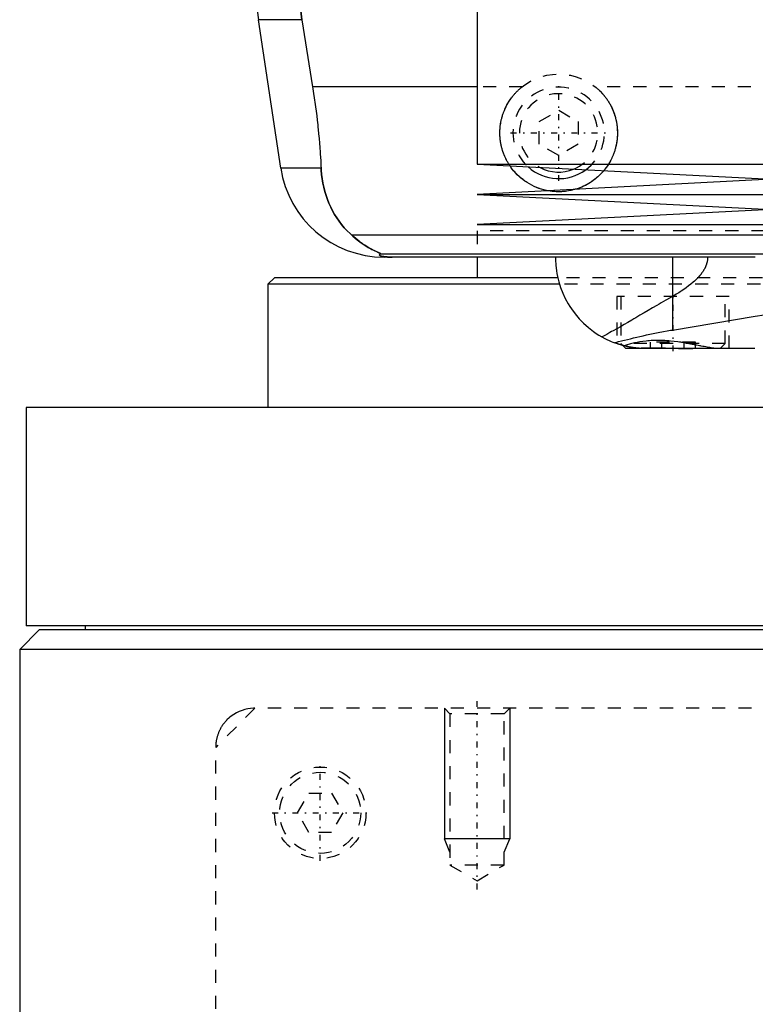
# Model space of a CAD drawing. Extents: x -90 to 90, y -319 to 984.
# Tile 2 of 11: x -80 to -24, y -57 to 18. Entities that reach past the tile are written whole.
import ezdxf

# ---------------------------------------------------------------- set-up
doc = ezdxf.new("R2010")
doc.units = 0
doc.linetypes.add('CENTER', pattern=[1.5, 0.45, -0.5, 0.05, -0.5])
doc.linetypes.add('DASHED', pattern=[2, 1, -1])
for name, color, linetype in [('AM_0', 7, 'CONTINUOUS'), ('AM_10', 7, 'CONTINUOUS'), ('AM_3', 7, 'DASHED'), ('AM_7', 7, 'CENTER')]:
    doc.layers.add(name, color=color, linetype=linetype)

msp = doc.modelspace()

# ---------------------------------------------------------------- linework, layer by layer
at = {"layer": 'AM_0', "color": 7, "linetype": 'CONTINUOUS'}
for p, q in [((-45, 20.5), (-45, 7.1)), ((-60.021, 6.813), (-61.724, 18.159)), ((-58.394, 18.159), (-61.724, 18.159)), ((-58.394, 18.159), (-57.58, 13.032)), ((-45, 13.032), (-57.58, 13.032)), ((-56.932, 6.813), (-60.021, 6.813)), ((-45, 7.1), (-22.5, 5.95)), ((-45, 7.1), (45, 7.1)), ((-22.5, 5.95), (-45, 4.8)), ((-45, 4.8), (-22.5, 3.65)), ((-45, 4.8), (45, 4.8)), ((-22.5, 3.65), (-45, 2.5)), ((-45, 2.5), (45, 2.5)), ((-54.6, 1.693), (-21.4, 1.693)), ((-52.378, 0.254), (-22.9, 0.254)), ((-23.7, 0), (-52.11, 0)), ((-45, 0), (-45, -1.58)), ((-30.043, 0), (-30.043, -5.574)), ((-60.5, -1.58), (-61, -2.08)), ((-61, -2.08), (-61, -11.5)), ((-38.684, -2.08), (-61, -2.08)), ((-38.837, -1.58), (-60.5, -1.58)), ((-30.043, -5.574), (-23.712, -4.524)), ((-33.848, -6.752), (-33.6, -7)), ((-23.732, -7), (-33.6, -7)), ((-79.5, -11.5), (-79.5, -28.2)), ((-20.023, -11.5), (-79.5, -11.5)), ((-78.5, -28.5), (-80, -30)), ((-10.011, -28.2), (-79.5, -28.2)), ((-10.011, -28.5), (-78.5, -28.5)), ((-75, -28.2), (-75, -28.5)), ((-80, -30), (-80, -291.5)), ((-10.011, -30), (-80, -30))]:
    msp.add_line(p, q, dxfattribs=at)
for points in [[(-57.2, 41.616, 0), (-57.366, 40.978, 0), (-57.676, 39.685, 0), (-57.958, 38.376, 0), (-58.088, 37.717, 0), (-58.21, 37.055, 0), (-58.431, 35.726, 0), (-58.62, 34.395, 0), (-58.777, 33.067, 0), (-58.902, 31.746, 0), (-58.995, 30.438, 0), (-59.03, 29.791, 0), (-59.057, 29.149, 0), (-59.089, 27.883, 0), (-59.094, 26.642, 0), (-59.071, 25.384, 0), (-59.018, 24.102, 0), (-58.935, 22.799, 0), (-58.882, 22.142, 0), (-58.821, 21.482, 0), (-58.674, 20.156, 0), (-58.495, 18.825, 0), (-58.394, 18.159, 0)], [(-57.58, 13.032, 0), (-57.553, 12.861, 0), (-57.501, 12.52, 0), (-57.451, 12.18, 0), (-57.427, 12.01, 0), (-57.403, 11.84, 0), (-57.357, 11.498, 0), (-57.313, 11.155, 0), (-57.27, 10.81, 0), (-57.23, 10.464, 0), (-57.191, 10.117, 0), (-57.173, 9.943, 0), (-57.155, 9.769, 0), (-57.12, 9.42, 0), (-57.088, 9.071, 0), (-57.058, 8.723, 0), (-57.03, 8.374, 0), (-57.004, 8.026, 0), (-56.992, 7.852, 0), (-56.981, 7.678, 0), (-56.96, 7.331, 0), (-56.941, 6.985, 0), (-56.932, 6.813, 0)], [(-56.932, 6.813, 0), (-56.922, 6.646, 0), (-56.893, 6.315, 0), (-56.85, 5.988, 0), (-56.824, 5.825, 0), (-56.795, 5.664, 0), (-56.727, 5.345, 0), (-56.647, 5.031, 0), (-56.554, 4.722, 0), (-56.448, 4.418, 0), (-56.329, 4.121, 0), (-56.266, 3.975, 0), (-56.199, 3.83, 0), (-56.056, 3.547, 0), (-55.9, 3.271, 0), (-55.733, 3.003, 0), (-55.554, 2.744, 0), (-55.363, 2.494, 0), (-55.263, 2.372, 0), (-55.16, 2.253, 0), (-54.945, 2.021, 0), (-54.718, 1.8, 0), (-54.6, 1.693, 0)], [(-39.579, 5.077, 0), (-39.678, 5.097, 0), (-39.874, 5.143, 0), (-40.069, 5.198, 0), (-40.165, 5.228, 0), (-40.261, 5.261, 0), (-40.45, 5.333, 0), (-40.635, 5.414, 0), (-40.816, 5.502, 0), (-40.993, 5.599, 0), (-41.163, 5.702, 0), (-41.247, 5.756, 0), (-41.328, 5.812, 0), (-41.487, 5.928, 0), (-41.638, 6.049, 0), (-41.782, 6.175, 0), (-41.919, 6.305, 0), (-42.051, 6.441, 0), (-42.115, 6.512, 0), (-42.177, 6.584, 0), (-42.299, 6.734, 0), (-42.416, 6.89, 0), (-42.472, 6.97, 0)], [(-35.306, 6.604, 0), (-35.352, 6.55, 0), (-35.447, 6.444, 0), (-35.544, 6.343, 0), (-35.593, 6.293, 0), (-35.643, 6.245, 0), (-35.746, 6.149, 0), (-35.854, 6.056, 0), (-35.965, 5.965, 0), (-36.081, 5.877, 0), (-36.2, 5.792, 0), (-36.261, 5.751, 0), (-36.322, 5.711, 0), (-36.448, 5.633, 0), (-36.577, 5.559, 0), (-36.709, 5.49, 0), (-36.843, 5.424, 0), (-36.98, 5.363, 0), (-37.049, 5.334, 0), (-37.119, 5.306, 0), (-37.26, 5.254, 0), (-37.403, 5.206, 0), (-37.475, 5.185, 0)], [(-54.6, 1.693, 0), (-54.508, 1.609, 0), (-54.325, 1.451, 0), (-54.145, 1.305, 0), (-54.057, 1.237, 0), (-53.97, 1.172, 0), (-53.799, 1.049, 0), (-53.635, 0.938, 0), (-53.477, 0.838, 0), (-53.327, 0.748, 0), (-53.184, 0.667, 0), (-53.116, 0.63, 0), (-53.051, 0.595, 0), (-52.927, 0.531, 0), (-52.812, 0.475, 0), (-52.704, 0.424, 0), (-52.644, 0.396, 0), (-52.628, 0.389, 0), (-52.612, 0.382, 0), (-52.604, 0.378, 0), (-52.596, 0.374, 0), (-52.581, 0.367, 0), (-52.566, 0.361, 0), (-52.551, 0.354, 0), (-52.537, 0.347, 0), (-52.523, 0.341, 0), (-52.516, 0.338, 0), (-52.509, 0.335, 0), (-52.496, 0.329, 0), (-52.484, 0.323, 0), (-52.478, 0.32, 0), (-52.472, 0.317, 0), (-52.46, 0.312, 0), (-52.449, 0.307, 0), (-52.444, 0.304, 0), (-52.439, 0.302, 0), (-52.429, 0.297, 0), (-52.421, 0.292, 0), (-52.412, 0.288, 0), (-52.405, 0.284, 0), (-52.398, 0.28, 0), (-52.395, 0.278, 0), (-52.392, 0.276, 0), (-52.387, 0.272, 0), (-52.383, 0.269, 0), (-52.38, 0.266, 0), (-52.377, 0.263, 0), (-52.376, 0.261, 0), (-52.375, 0.26, 0), (-52.375, 0.259, 0), (-52.376, 0.257, 0), (-52.377, 0.255, 0), (-52.378, 0.254, 0)], [(-52.378, 0.254, 0), (-52.391, 0.247, 0), (-52.412, 0.231, 0), (-52.43, 0.216, 0), (-52.437, 0.209, 0), (-52.443, 0.201, 0), (-52.451, 0.186, 0), (-52.454, 0.171, 0), (-52.452, 0.157, 0), (-52.445, 0.142, 0), (-52.432, 0.128, 0), (-52.423, 0.121, 0), (-52.413, 0.113, 0), (-52.386, 0.099, 0), (-52.348, 0.084, 0), (-52.298, 0.069, 0), (-52.234, 0.053, 0), (-52.189, 0.045, 0), (-52.175, 0.043, 0), (-52.16, 0.04, 0), (-52.153, 0.039, 0), (-52.145, 0.038, 0), (-52.129, 0.036, 0), (-52.113, 0.033, 0), (-52.105, 0.032, 0), (-52.096, 0.031, 0), (-52.077, 0.029, 0), (-52.057, 0.026, 0), (-52.046, 0.025, 0), (-52.035, 0.024, 0), (-52.012, 0.022, 0), (-51.988, 0.019, 0), (-51.962, 0.017, 0), (-51.934, 0.015, 0), (-51.905, 0.013, 0), (-51.89, 0.012, 0), (-51.874, 0.011, 0), (-51.842, 0.009, 0), (-51.822, 0.008, 0), (-51.816, 0.007, 0), (-51.81, 0.007, 0), (-51.807, 0.007, 0), (-51.803, 0.007, 0), (-51.797, 0.007, 0), (-51.79, 0.006, 0), (-51.784, 0.006, 0), (-51.777, 0.006, 0), (-51.77, 0.005, 0), (-51.766, 0.005, 0), (-51.763, 0.005, 0), (-51.756, 0.005, 0), (-51.748, 0.004, 0), (-51.741, 0.004, 0), (-51.734, 0.004, 0), (-51.726, 0.004, 0), (-51.723, 0.004, 0), (-51.719, 0.003, 0), (-51.712, 0.003, 0), (-51.704, 0.003, 0), (-51.697, 0.003, 0), (-51.689, 0.003, 0), (-51.682, 0.002, 0), (-51.678, 0.002, 0), (-51.674, 0.002, 0), (-51.666, 0.002, 0), (-51.657, 0.002, 0), (-51.653, 0.002, 0), (-51.649, 0.002, 0), (-51.64, 0.001, 0), (-51.631, 0.001, 0), (-51.627, 0.001, 0), (-51.623, 0.001, 0), (-51.614, 0.001, 0), (-51.605, 0.001, 0), (-51.596, 0.001, 0), (-51.587, 0.001, 0), (-51.579, 0, 0), (-51.574, 0, 0), (-51.57, 0, 0), (-51.562, 0, 0), (-51.553, 0, 0), (-51.544, 0, 0), (-51.535, 0, 0), (-51.525, 0, 0), (-51.521, 0, 0), (-51.516, 0, 0), (-51.506, 0, 0), (-51.497, 0, 0), (-51.492, 0, 0)], [(-39, 0, 0), (-38.997, -0.207, 0), (-38.972, -0.625, 0), (-38.921, -1.048, 0), (-38.885, -1.261, 0), (-38.843, -1.475, 0), (-38.737, -1.901, 0), (-38.602, -2.326, 0), (-38.438, -2.747, 0), (-38.245, -3.162, 0), (-38.023, -3.567, 0), (-37.901, -3.766, 0), (-37.771, -3.962, 0), (-37.49, -4.343, 0), (-37.18, -4.708, 0), (-36.842, -5.055, 0), (-36.476, -5.382, 0), (-36.083, -5.686, 0), (-35.877, -5.829, 0), (-35.664, -5.965, 0), (-35.22, -6.216, 0), (-34.742, -6.441, 0), (-34.484, -6.545, 0)], [(-34.484, -6.545, 0), (-34.377, -6.518, 0), (-34.16, -6.464, 0), (-33.939, -6.409, 0), (-33.827, -6.381, 0), (-33.715, -6.353, 0), (-33.486, -6.296, 0), (-33.254, -6.239, 0), (-33.017, -6.181, 0), (-32.777, -6.124, 0), (-32.534, -6.066, 0), (-32.41, -6.037, 0), (-32.286, -6.009, 0), (-32.035, -5.952, 0), (-31.781, -5.897, 0), (-31.523, -5.842, 0), (-31.261, -5.789, 0), (-30.996, -5.738, 0), (-30.862, -5.713, 0), (-30.728, -5.688, 0), (-30.456, -5.641, 0), (-30.182, -5.595, 0), (-30.043, -5.574, 0)], [(-32.725, -6.962, 0), (-32.775, -6.957, 0), (-32.874, -6.945, 0), (-32.973, -6.932, 0), (-33.022, -6.925, 0), (-33.072, -6.917, 0), (-33.171, -6.901, 0), (-33.269, -6.884, 0), (-33.368, -6.865, 0), (-33.466, -6.845, 0), (-33.564, -6.823, 0), (-33.613, -6.812, 0), (-33.662, -6.8, 0), (-33.76, -6.775, 0), (-33.857, -6.749, 0), (-33.954, -6.722, 0), (-34.051, -6.693, 0), (-34.148, -6.662, 0), (-34.196, -6.647, 0), (-34.244, -6.63, 0), (-34.34, -6.597, 0), (-34.436, -6.562, 0), (-34.484, -6.545, 0)], [(-33.85, -6.751, 0), (-33.875, -6.744, 0), (-33.922, -6.731, 0), (-33.966, -6.718, 0), (-33.987, -6.712, 0), (-34.008, -6.706, 0), (-34.047, -6.694, 0), (-34.083, -6.683, 0), (-34.117, -6.672, 0), (-34.148, -6.662, 0), (-34.176, -6.653, 0), (-34.189, -6.649, 0), (-34.201, -6.645, 0), (-34.223, -6.638, 0), (-34.242, -6.631, 0), (-34.259, -6.625, 0), (-34.273, -6.621, 0), (-34.284, -6.617, 0), (-34.288, -6.616, 0), (-34.292, -6.614, 0), (-34.297, -6.612, 0), (-34.3, -6.611, 0), (-34.3, -6.611, 0)], [(-32.725, -6.962, 0), (-32.627, -6.958, 0), (-32.425, -6.95, 0), (-32.215, -6.944, 0), (-32.107, -6.941, 0), (-31.997, -6.938, 0), (-31.773, -6.935, 0), (-31.542, -6.933, 0), (-31.306, -6.933, 0), (-31.066, -6.935, 0), (-30.823, -6.939, 0), (-30.701, -6.942, 0), (-30.578, -6.944, 0), (-30.33, -6.951, 0), (-30.081, -6.959, 0), (-29.831, -6.968, 0), (-29.582, -6.976, 0), (-29.335, -6.984, 0), (-29.213, -6.988, 0), (-29.091, -6.991, 0), (-28.849, -6.997, 0), (-28.611, -7, 0), (-28.494, -7, 0)], [(-32, -7, 0), (-32.022, -7, 0), (-32.065, -7, 0), (-32.107, -6.999, 0), (-32.129, -6.999, 0), (-32.15, -6.998, 0), (-32.192, -6.997, 0), (-32.234, -6.996, 0), (-32.275, -6.995, 0), (-32.316, -6.993, 0), (-32.357, -6.991, 0), (-32.377, -6.99, 0), (-32.398, -6.989, 0), (-32.438, -6.986, 0), (-32.477, -6.984, 0), (-32.516, -6.981, 0), (-32.555, -6.978, 0), (-32.594, -6.975, 0), (-32.613, -6.973, 0), (-32.632, -6.971, 0), (-32.67, -6.968, 0), (-32.707, -6.964, 0), (-32.725, -6.962, 0)]]:
    msp.add_polyline3d(points, dxfattribs=at)
for centre, radius, start, end in [((-2.388, 27.062), 60, 165.96216, 188.53297), ((-52.11, 8), 8, 188.53297, 270), ((-38.75, 9.5), 3.5, 227.96727, 306.18092), ((-38.75, 9.5), 3, 241.93778, 292.21041)]:
    msp.add_arc(centre, radius, start, end, dxfattribs=at)
at = {"layer": 'AM_10', "color": 7, "linetype": 'CONTINUOUS'}
for p, q in [((-47.5, -34.5), (-47.5, -44.5)), ((-42.5, -34.5), (-42.5, -44.5)), ((-42.5, -44.5), (-47.5, -44.5)), ((-47.067, -45.5), (-47.5, -44.5)), ((-42.933, -45.5), (-42.5, -44.5))]:
    msp.add_line(p, q, dxfattribs=at)
at = {"layer": 'AM_3', "color": 6, "linetype": 'DASHED'}
for p, q in [((-41.538, 13.032), (-45, 13.032)), ((35.962, 13.032), (-35.962, 13.032)), ((-40.25, 10.366), (-38.75, 11.232)), ((-38.75, 11.232), (-37.25, 10.366)), ((-40.25, 8.634), (-40.25, 10.366)), ((-37.25, 10.366), (-37.25, 8.634)), ((-38.75, 7.768), (-40.25, 8.634)), ((-37.25, 8.634), (-38.75, 7.768)), ((45, 2), (-45, 2)), ((-45, 2), (-45, 0)), ((45, 2), (-45, 2)), ((-23.7, 0), (-45, 0)), ((38.837, -1.58), (-38.837, -1.58)), ((38.684, -2.08), (-38.684, -2.08)), ((-34.3, -3), (-34.3, -6.611)), ((-25.7, -3), (-34.3, -3)), ((-34, -3), (-34, -6.6)), ((-26, -6.6), (-26, -3)), ((-25.7, -7), (-25.7, -3)), ((-34, -6.6), (-33.848, -6.752)), ((-26, -6.6), (-34, -6.6)), ((-33.722, -6.785), (-33.849, -6.751)), ((-31.732, -7), (-31.732, -6.5)), ((-28.268, -6.5), (-31.732, -6.5)), ((-30.866, -7), (-30.866, -6.5)), ((-29.134, -7), (-29.134, -6.5)), ((-28.268, -7), (-28.268, -6.5)), ((-26.4, -7), (-26, -6.6)), ((32.092, -7), (-23.732, -7)), ((-62, -34.5), (-65, -37.5)), ((62, -34.5), (-62, -34.5)), ((-47.5, -34.5), (-47.067, -34.933)), ((-42.933, -34.933), (-42.5, -34.5)), ((-47.067, -34.933), (-47.067, -46.5)), ((-42.933, -34.933), (-47.067, -34.933)), ((-42.933, -46.5), (-42.933, -34.933)), ((-65, -313.5), (-65, -37.5)), ((-58.732, -42.5), (-57.866, -41)), ((-57.866, -41), (-56.134, -41)), ((-56.134, -41), (-55.268, -42.5)), ((-57.866, -44), (-58.732, -42.5)), ((-55.268, -42.5), (-56.134, -44)), ((-56.134, -44), (-57.866, -44)), ((-47.067, -46.5), (-45, -47.693)), ((-42.933, -46.5), (-47.067, -46.5)), ((-45, -47.693), (-42.933, -46.5))]:
    msp.add_line(p, q, dxfattribs=at)
for points in [[(-58.394, 18.159, 0), (-58.495, 18.825, 0), (-58.674, 20.156, 0), (-58.821, 21.482, 0), (-58.882, 22.142, 0), (-58.935, 22.799, 0), (-59.018, 24.102, 0), (-59.071, 25.384, 0), (-59.094, 26.642, 0), (-59.089, 27.883, 0), (-59.057, 29.149, 0), (-59.03, 29.791, 0), (-58.995, 30.438, 0), (-58.902, 31.746, 0), (-58.777, 33.067, 0), (-58.62, 34.395, 0), (-58.431, 35.726, 0), (-58.21, 37.055, 0), (-58.088, 37.717, 0), (-57.958, 38.376, 0), (-57.676, 39.685, 0), (-57.366, 40.978, 0), (-57.2, 41.616, 0)], [(-42.472, 6.97, 0), (-42.489, 6.996, 0), (-42.523, 7.048, 0), (-42.556, 7.1, 0), (-42.573, 7.126, 0), (-42.589, 7.152, 0), (-42.621, 7.205, 0), (-42.652, 7.259, 0), (-42.683, 7.313, 0), (-42.713, 7.368, 0), (-42.742, 7.423, 0), (-42.756, 7.451, 0), (-42.771, 7.479, 0), (-42.798, 7.535, 0), (-42.825, 7.591, 0), (-42.851, 7.648, 0), (-42.877, 7.705, 0), (-42.901, 7.763, 0), (-42.913, 7.792, 0), (-42.925, 7.821, 0), (-42.948, 7.879, 0), (-42.97, 7.938, 0), (-42.981, 7.967, 0), (-42.991, 7.996, 0), (-43.012, 8.056, 0), (-43.032, 8.115, 0), (-43.041, 8.145, 0), (-43.05, 8.175, 0), (-43.068, 8.235, 0), (-43.086, 8.295, 0), (-43.102, 8.355, 0), (-43.117, 8.416, 0), (-43.132, 8.476, 0), (-43.139, 8.507, 0), (-43.146, 8.537, 0), (-43.159, 8.598, 0), (-43.171, 8.659, 0), (-43.182, 8.72, 0), (-43.192, 8.781, 0), (-43.202, 8.842, 0), (-43.206, 8.872, 0), (-43.21, 8.903, 0), (-43.218, 8.964, 0), (-43.225, 9.025, 0), (-43.231, 9.086, 0), (-43.236, 9.147, 0), (-43.24, 9.208, 0), (-43.242, 9.238, 0), (-43.244, 9.268, 0), (-43.247, 9.329, 0), (-43.249, 9.389, 0), (-43.25, 9.449, 0), (-43.25, 9.509, 0), (-43.249, 9.569, 0), (-43.249, 9.599, 0), (-43.248, 9.629, 0), (-43.246, 9.69, 0), (-43.243, 9.751, 0), (-43.239, 9.812, 0), (-43.235, 9.873, 0), (-43.229, 9.934, 0), (-43.226, 9.965, 0), (-43.223, 9.996, 0), (-43.215, 10.058, 0), (-43.207, 10.119, 0), (-43.203, 10.15, 0), (-43.198, 10.181, 0), (-43.188, 10.243, 0), (-43.177, 10.305, 0), (-43.172, 10.336, 0), (-43.166, 10.367, 0), (-43.153, 10.429, 0), (-43.14, 10.491, 0), (-43.125, 10.553, 0), (-43.11, 10.614, 0), (-43.094, 10.676, 0), (-43.085, 10.707, 0), (-43.077, 10.737, 0), (-43.059, 10.799, 0), (-43.04, 10.86, 0), (-43.02, 10.921, 0), (-42.999, 10.981, 0), (-42.978, 11.042, 0), (-42.967, 11.072, 0), (-42.955, 11.102, 0), (-42.932, 11.161, 0), (-42.908, 11.221, 0), (-42.883, 11.28, 0), (-42.857, 11.339, 0), (-42.83, 11.397, 0), (-42.817, 11.426, 0), (-42.803, 11.455, 0), (-42.775, 11.513, 0), (-42.745, 11.57, 0), (-42.716, 11.627, 0), (-42.685, 11.683, 0), (-42.653, 11.739, 0), (-42.637, 11.767, 0), (-42.621, 11.794, 0), (-42.588, 11.849, 0), (-42.554, 11.903, 0), (-42.52, 11.957, 0), (-42.485, 12.01, 0), (-42.449, 12.062, 0), (-42.431, 12.088, 0), (-42.413, 12.114, 0), (-42.376, 12.165, 0), (-42.338, 12.216, 0), (-42.319, 12.241, 0), (-42.3, 12.266, 0), (-42.261, 12.315, 0), (-42.221, 12.364, 0), (-42.201, 12.388, 0), (-42.181, 12.411, 0), (-42.141, 12.459, 0), (-42.1, 12.505, 0), (-42.058, 12.551, 0), (-42.016, 12.595, 0), (-41.974, 12.639, 0), (-41.953, 12.661, 0), (-41.931, 12.683, 0), (-41.888, 12.726, 0), (-41.844, 12.768, 0), (-41.799, 12.81, 0), (-41.753, 12.851, 0), (-41.707, 12.892, 0), (-41.683, 12.913, 0), (-41.659, 12.933, 0), (-41.612, 12.973, 0), (-41.563, 13.012, 0), (-41.538, 13.032, 0)], [(-35.962, 13.032, 0), (-35.935, 13.011, 0), (-35.883, 12.969, 0), (-35.832, 12.926, 0), (-35.807, 12.904, 0), (-35.782, 12.882, 0), (-35.733, 12.838, 0), (-35.684, 12.794, 0), (-35.636, 12.749, 0), (-35.589, 12.703, 0), (-35.543, 12.657, 0), (-35.521, 12.634, 0), (-35.498, 12.61, 0), (-35.453, 12.563, 0), (-35.409, 12.514, 0), (-35.365, 12.465, 0), (-35.321, 12.414, 0), (-35.278, 12.363, 0), (-35.257, 12.337, 0), (-35.236, 12.311, 0), (-35.195, 12.259, 0), (-35.154, 12.205, 0), (-35.134, 12.178, 0), (-35.114, 12.151, 0), (-35.074, 12.096, 0), (-35.035, 12.04, 0), (-35.016, 12.012, 0), (-34.997, 11.984, 0), (-34.96, 11.927, 0), (-34.924, 11.869, 0), (-34.888, 11.81, 0), (-34.854, 11.752, 0), (-34.82, 11.692, 0), (-34.803, 11.662, 0), (-34.787, 11.632, 0), (-34.755, 11.571, 0), (-34.724, 11.51, 0), (-34.694, 11.448, 0), (-34.664, 11.386, 0), (-34.636, 11.323, 0), (-34.622, 11.292, 0), (-34.609, 11.26, 0), (-34.582, 11.197, 0), (-34.557, 11.133, 0), (-34.532, 11.069, 0), (-34.509, 11.005, 0), (-34.487, 10.94, 0), (-34.476, 10.907, 0), (-34.465, 10.875, 0), (-34.445, 10.809, 0), (-34.425, 10.744, 0), (-34.407, 10.678, 0), (-34.39, 10.612, 0), (-34.373, 10.546, 0), (-34.366, 10.513, 0), (-34.358, 10.48, 0), (-34.344, 10.414, 0), (-34.331, 10.348, 0), (-34.318, 10.282, 0), (-34.307, 10.215, 0), (-34.297, 10.149, 0), (-34.292, 10.116, 0), (-34.288, 10.083, 0), (-34.28, 10.017, 0), (-34.273, 9.951, 0), (-34.269, 9.918, 0), (-34.267, 9.885, 0), (-34.261, 9.82, 0), (-34.257, 9.755, 0), (-34.255, 9.722, 0), (-34.254, 9.689, 0), (-34.252, 9.625, 0), (-34.25, 9.56, 0), (-34.25, 9.496, 0), (-34.251, 9.432, 0), (-34.252, 9.368, 0), (-34.253, 9.335, 0), (-34.254, 9.303, 0), (-34.258, 9.238, 0), (-34.262, 9.173, 0), (-34.267, 9.108, 0), (-34.273, 9.043, 0), (-34.28, 8.978, 0), (-34.284, 8.945, 0), (-34.289, 8.913, 0), (-34.298, 8.847, 0), (-34.308, 8.782, 0), (-34.319, 8.717, 0), (-34.331, 8.651, 0), (-34.344, 8.586, 0), (-34.351, 8.554, 0), (-34.358, 8.521, 0), (-34.373, 8.456, 0), (-34.389, 8.391, 0), (-34.406, 8.327, 0), (-34.424, 8.262, 0), (-34.442, 8.198, 0), (-34.452, 8.166, 0), (-34.462, 8.134, 0), (-34.483, 8.071, 0), (-34.505, 8.007, 0), (-34.527, 7.944, 0), (-34.551, 7.882, 0), (-34.576, 7.819, 0), (-34.588, 7.788, 0), (-34.601, 7.757, 0), (-34.628, 7.696, 0), (-34.655, 7.635, 0), (-34.669, 7.604, 0), (-34.683, 7.574, 0), (-34.712, 7.514, 0), (-34.742, 7.454, 0), (-34.757, 7.424, 0), (-34.773, 7.395, 0), (-34.804, 7.336, 0), (-34.837, 7.278, 0), (-34.87, 7.22, 0), (-34.904, 7.163, 0), (-34.939, 7.107, 0), (-34.957, 7.079, 0), (-34.975, 7.051, 0), (-35.011, 6.996, 0), (-35.048, 6.941, 0), (-35.086, 6.888, 0), (-35.124, 6.834, 0), (-35.164, 6.782, 0), (-35.183, 6.756, 0), (-35.203, 6.73, 0), (-35.244, 6.679, 0), (-35.285, 6.629, 0), (-35.306, 6.604, 0)], [(-54.6, 1.693, 0), (-54.718, 1.8, 0), (-54.945, 2.021, 0), (-55.16, 2.253, 0), (-55.263, 2.372, 0), (-55.363, 2.494, 0), (-55.554, 2.744, 0), (-55.733, 3.004, 0), (-55.901, 3.271, 0), (-56.056, 3.547, 0), (-56.199, 3.831, 0), (-56.266, 3.975, 0), (-56.33, 4.121, 0), (-56.448, 4.419, 0), (-56.554, 4.722, 0), (-56.647, 5.031, 0), (-56.727, 5.345, 0), (-56.795, 5.664, 0), (-56.824, 5.825, 0), (-56.85, 5.988, 0), (-56.893, 6.315, 0), (-56.922, 6.646, 0), (-56.932, 6.813, 0)], [(-37.475, 5.185, 0), (-37.532, 5.168, 0), (-37.649, 5.137, 0), (-37.765, 5.109, 0), (-37.824, 5.096, 0), (-37.883, 5.084, 0), (-38, 5.063, 0), (-38.118, 5.045, 0), (-38.236, 5.029, 0), (-38.353, 5.018, 0), (-38.47, 5.009, 0), (-38.528, 5.005, 0), (-38.587, 5.003, 0), (-38.702, 5, 0), (-38.818, 5.001, 0), (-38.934, 5.004, 0), (-39.05, 5.01, 0), (-39.167, 5.019, 0), (-39.226, 5.025, 0), (-39.285, 5.032, 0), (-39.402, 5.048, 0), (-39.52, 5.066, 0), (-39.579, 5.077, 0)], [(-52.378, 0.254, 0), (-52.377, 0.255, 0), (-52.376, 0.256, 0), (-52.375, 0.258, 0), (-52.375, 0.259, 0), (-52.376, 0.26, 0), (-52.377, 0.263, 0), (-52.379, 0.265, 0), (-52.381, 0.268, 0), (-52.385, 0.271, 0), (-52.389, 0.274, 0), (-52.391, 0.275, 0), (-52.394, 0.277, 0), (-52.4, 0.281, 0), (-52.406, 0.284, 0), (-52.413, 0.288, 0), (-52.421, 0.292, 0), (-52.429, 0.296, 0), (-52.433, 0.299, 0), (-52.438, 0.301, 0), (-52.447, 0.306, 0), (-52.457, 0.31, 0), (-52.462, 0.313, 0), (-52.468, 0.315, 0), (-52.479, 0.321, 0), (-52.49, 0.326, 0), (-52.496, 0.329, 0), (-52.502, 0.331, 0), (-52.514, 0.337, 0), (-52.527, 0.343, 0), (-52.54, 0.349, 0), (-52.553, 0.355, 0), (-52.567, 0.361, 0), (-52.574, 0.364, 0), (-52.581, 0.368, 0), (-52.595, 0.374, 0), (-52.61, 0.381, 0), (-52.663, 0.405, 0), (-52.763, 0.452, 0), (-52.876, 0.506, 0), (-52.999, 0.568, 0), (-53.064, 0.602, 0), (-53.132, 0.638, 0), (-53.273, 0.717, 0), (-53.426, 0.807, 0), (-53.588, 0.908, 0), (-53.758, 1.021, 0), (-53.936, 1.147, 0), (-54.027, 1.214, 0), (-54.12, 1.286, 0), (-54.309, 1.438, 0), (-54.502, 1.605, 0), (-54.6, 1.693, 0)], [(-51.492, 0, 0), (-51.497, 0, 0), (-51.506, 0, 0), (-51.516, 0, 0), (-51.521, 0, 0), (-51.525, 0, 0), (-51.535, 0, 0), (-51.544, 0, 0), (-51.553, 0, 0), (-51.562, 0, 0), (-51.57, 0, 0), (-51.574, 0, 0), (-51.579, 0, 0), (-51.587, 0.001, 0), (-51.596, 0.001, 0), (-51.605, 0.001, 0), (-51.614, 0.001, 0), (-51.623, 0.001, 0), (-51.627, 0.001, 0), (-51.631, 0.001, 0), (-51.64, 0.001, 0), (-51.649, 0.002, 0), (-51.653, 0.002, 0), (-51.657, 0.002, 0), (-51.666, 0.002, 0), (-51.674, 0.002, 0), (-51.678, 0.002, 0), (-51.682, 0.002, 0), (-51.689, 0.003, 0), (-51.697, 0.003, 0), (-51.704, 0.003, 0), (-51.712, 0.003, 0), (-51.719, 0.003, 0), (-51.723, 0.004, 0), (-51.726, 0.004, 0), (-51.734, 0.004, 0), (-51.741, 0.004, 0), (-51.748, 0.004, 0), (-51.756, 0.005, 0), (-51.763, 0.005, 0), (-51.766, 0.005, 0), (-51.77, 0.005, 0), (-51.777, 0.006, 0), (-51.784, 0.006, 0), (-51.79, 0.006, 0), (-51.797, 0.007, 0), (-51.803, 0.007, 0), (-51.807, 0.007, 0), (-51.81, 0.007, 0), (-51.816, 0.007, 0), (-51.822, 0.008, 0), (-51.842, 0.009, 0), (-51.874, 0.011, 0), (-51.89, 0.012, 0), (-51.905, 0.013, 0), (-51.934, 0.015, 0), (-51.962, 0.017, 0), (-51.988, 0.019, 0), (-52.012, 0.022, 0), (-52.035, 0.024, 0), (-52.046, 0.025, 0), (-52.057, 0.026, 0), (-52.077, 0.029, 0), (-52.096, 0.031, 0), (-52.105, 0.032, 0), (-52.113, 0.033, 0), (-52.129, 0.036, 0), (-52.145, 0.038, 0), (-52.153, 0.039, 0), (-52.16, 0.04, 0), (-52.175, 0.043, 0), (-52.189, 0.045, 0), (-52.234, 0.053, 0), (-52.298, 0.069, 0), (-52.348, 0.084, 0), (-52.386, 0.099, 0), (-52.413, 0.113, 0), (-52.423, 0.121, 0), (-52.432, 0.128, 0), (-52.445, 0.142, 0), (-52.452, 0.157, 0), (-52.454, 0.171, 0), (-52.451, 0.186, 0), (-52.443, 0.201, 0), (-52.437, 0.209, 0), (-52.43, 0.216, 0), (-52.412, 0.231, 0), (-52.391, 0.247, 0), (-52.378, 0.254, 0)], [(-27.35, 0, 0), (-27.35, -0.02, 0), (-27.351, -0.061, 0), (-27.353, -0.101, 0), (-27.355, -0.122, 0), (-27.356, -0.142, 0), (-27.36, -0.182, 0), (-27.365, -0.222, 0), (-27.371, -0.261, 0), (-27.378, -0.301, 0), (-27.385, -0.34, 0), (-27.389, -0.36, 0), (-27.394, -0.379, 0), (-27.403, -0.418, 0), (-27.413, -0.457, 0), (-27.424, -0.496, 0), (-27.436, -0.534, 0), (-27.449, -0.572, 0), (-27.456, -0.591, 0), (-27.462, -0.61, 0), (-27.477, -0.648, 0), (-27.492, -0.685, 0), (-27.499, -0.704, 0), (-27.507, -0.722, 0), (-27.524, -0.759, 0), (-27.541, -0.795, 0), (-27.549, -0.813, 0), (-27.558, -0.831, 0), (-27.576, -0.867, 0), (-27.595, -0.902, 0), (-27.615, -0.937, 0), (-27.634, -0.971, 0), (-27.655, -1.006, 0), (-27.665, -1.023, 0), (-27.676, -1.04, 0), (-27.697, -1.073, 0), (-27.719, -1.106, 0), (-27.741, -1.139, 0), (-27.763, -1.171, 0), (-27.786, -1.204, 0), (-27.798, -1.219, 0), (-27.809, -1.235, 0), (-27.833, -1.267, 0), (-27.857, -1.298, 0), (-27.943, -1.405, 0), (-28.102, -1.582, 0), (-28.27, -1.751, 0), (-28.357, -1.832, 0), (-28.445, -1.911, 0), (-28.623, -2.061, 0), (-28.802, -2.203, 0), (-28.986, -2.339, 0), (-29.173, -2.471, 0), (-29.365, -2.598, 0), (-29.461, -2.66, 0), (-29.558, -2.721, 0), (-29.752, -2.839, 0), (-29.946, -2.952, 0), (-30.043, -3.007, 0)], [(-30.043, -3.007, 0), (-30.216, -3.105, 0), (-30.558, -3.3, 0), (-30.897, -3.496, 0), (-31.065, -3.593, 0), (-31.232, -3.69, 0), (-31.563, -3.883, 0), (-31.889, -4.075, 0), (-32.212, -4.264, 0), (-32.529, -4.451, 0), (-32.842, -4.634, 0), (-32.996, -4.725, 0), (-33.149, -4.814, 0), (-33.449, -4.989, 0), (-33.741, -5.158, 0), (-34.024, -5.32, 0), (-34.299, -5.477, 0), (-34.567, -5.627, 0), (-34.697, -5.699, 0), (-34.825, -5.77, 0), (-35.076, -5.906, 0), (-35.319, -6.036, 0), (-35.437, -6.098, 0)], [(-23.712, -4.524, 0), (-23.023, -4.402, 0)], [(-32.725, -6.962, 0), (-32.764, -6.958, 0), (-32.84, -6.949, 0), (-32.914, -6.94, 0), (-32.95, -6.935, 0), (-32.986, -6.93, 0), (-33.055, -6.92, 0), (-33.124, -6.909, 0), (-33.192, -6.898, 0), (-33.258, -6.886, 0), (-33.322, -6.874, 0), (-33.354, -6.868, 0), (-33.386, -6.862, 0), (-33.447, -6.849, 0), (-33.507, -6.836, 0), (-33.565, -6.823, 0), (-33.621, -6.81, 0), (-33.676, -6.796, 0), (-33.702, -6.79, 0), (-33.728, -6.783, 0), (-33.779, -6.77, 0), (-33.827, -6.757, 0), (-33.85, -6.751, 0)], [(-29.499, -6.5, 0), (-29.637, -6.48, 0), (-29.914, -6.445, 0), (-30.192, -6.415, 0), (-30.331, -6.403, 0), (-30.469, -6.392, 0), (-30.631, -6.382, 0), (-30.677, -6.38, 0), (-30.723, -6.378, 0), (-30.746, -6.377, 0), (-30.769, -6.376, 0), (-30.815, -6.374, 0), (-30.86, -6.372, 0), (-30.906, -6.371, 0), (-30.952, -6.37, 0), (-30.997, -6.369, 0), (-31.02, -6.369, 0), (-31.043, -6.368, 0), (-31.088, -6.368, 0), (-31.134, -6.368, 0), (-31.179, -6.368, 0), (-31.223, -6.368, 0), (-31.268, -6.368, 0), (-31.29, -6.369, 0), (-31.313, -6.369, 0), (-31.357, -6.37, 0), (-31.401, -6.371, 0), (-31.445, -6.372, 0), (-31.489, -6.374, 0), (-31.532, -6.376, 0), (-31.554, -6.377, 0), (-31.576, -6.378, 0), (-31.619, -6.38, 0), (-31.662, -6.382, 0), (-31.81, -6.392, 0), (-31.935, -6.403, 0), (-32.058, -6.415, 0), (-32.298, -6.445, 0), (-32.528, -6.48, 0), (-32.747, -6.521, 0), (-32.954, -6.565, 0), (-33.149, -6.613, 0), (-33.241, -6.637, 0), (-33.33, -6.662, 0), (-33.497, -6.712, 0), (-33.651, -6.761, 0), (-33.722, -6.785, 0)], [(-28.268, -6.718, 0), (-28.3, -6.712, 0), (-28.366, -6.699, 0), (-28.432, -6.686, 0), (-28.465, -6.68, 0), (-28.498, -6.674, 0), (-28.565, -6.661, 0), (-28.632, -6.648, 0), (-28.7, -6.635, 0), (-28.767, -6.623, 0), (-28.836, -6.61, 0), (-28.87, -6.604, 0), (-28.904, -6.598, 0), (-28.973, -6.586, 0), (-29.042, -6.573, 0), (-29.112, -6.562, 0), (-29.182, -6.55, 0), (-29.252, -6.538, 0), (-29.287, -6.533, 0), (-29.322, -6.527, 0), (-29.393, -6.516, 0), (-29.464, -6.505, 0), (-29.499, -6.5, 0)], [(-26.412, -7, 0), (-26.45, -7, 0), (-26.53, -6.997, 0), (-26.613, -6.993, 0), (-26.656, -6.99, 0), (-26.7, -6.986, 0), (-26.79, -6.977, 0), (-26.883, -6.966, 0), (-26.979, -6.954, 0), (-27.078, -6.939, 0), (-27.179, -6.923, 0), (-27.231, -6.915, 0), (-27.284, -6.906, 0), (-27.391, -6.888, 0), (-27.5, -6.868, 0), (-27.612, -6.847, 0), (-27.727, -6.825, 0), (-27.844, -6.802, 0), (-27.903, -6.791, 0), (-27.963, -6.779, 0), (-28.083, -6.755, 0), (-28.206, -6.731, 0), (-28.268, -6.718, 0)], [(-62, -34.5, 0), (-62.107, -34.502, 0), (-62.324, -34.518, 0), (-62.544, -34.55, 0), (-62.654, -34.572, 0), (-62.764, -34.599, 0), (-62.983, -34.666, 0), (-63.2, -34.75, 0), (-63.412, -34.853, 0), (-63.617, -34.973, 0), (-63.815, -35.112, 0), (-63.911, -35.187, 0), (-64.004, -35.268, 0), (-64.11, -35.367, 0), (-64.139, -35.397, 0), (-64.168, -35.427, 0), (-64.183, -35.442, 0), (-64.197, -35.457, 0), (-64.225, -35.488, 0), (-64.253, -35.519, 0), (-64.281, -35.551, 0), (-64.308, -35.584, 0), (-64.335, -35.617, 0), (-64.349, -35.634, 0), (-64.362, -35.651, 0), (-64.389, -35.686, 0), (-64.416, -35.721, 0), (-64.442, -35.758, 0), (-64.469, -35.796, 0), (-64.495, -35.834, 0), (-64.508, -35.853, 0), (-64.52, -35.873, 0), (-64.546, -35.913, 0), (-64.571, -35.954, 0), (-64.595, -35.995, 0), (-64.62, -36.038, 0), (-64.643, -36.081, 0), (-64.655, -36.103, 0), (-64.666, -36.125, 0), (-64.689, -36.17, 0), (-64.711, -36.215, 0), (-64.732, -36.261, 0), (-64.753, -36.308, 0), (-64.773, -36.356, 0), (-64.783, -36.38, 0), (-64.793, -36.404, 0), (-64.811, -36.453, 0), (-64.829, -36.503, 0), (-64.838, -36.528, 0), (-64.847, -36.553, 0), (-64.863, -36.603, 0), (-64.878, -36.655, 0), (-64.886, -36.681, 0), (-64.893, -36.707, 0), (-64.907, -36.759, 0), (-64.92, -36.812, 0), (-64.932, -36.865, 0), (-64.943, -36.919, 0), (-64.953, -36.973, 0), (-64.958, -37, 0), (-64.963, -37.027, 0), (-64.971, -37.082, 0), (-64.978, -37.137, 0), (-64.984, -37.193, 0), (-64.989, -37.248, 0), (-64.994, -37.304, 0), (-64.995, -37.332, 0), (-64.997, -37.36, 0), (-64.999, -37.416, 0), (-65, -37.472, 0), (-65, -37.5, 0)]]:
    msp.add_polyline3d(points, dxfattribs=at)
for centre, radius in [((-38.75, 9.5), 4.5), ((-57, -42.5), 3.5), ((-57, -42.5), 3.1)]:
    msp.add_circle(centre, radius, dxfattribs=at)
for radius, start, end in [(3.5, 306.18092, 227.96727), (3, 292.21041, 241.93778)]:
    msp.add_arc((-38.75, 9.5), radius, start, end, dxfattribs=at)
at = {"layer": 'AM_7', "color": 4, "linetype": 'CENTER'}
for p, q in [((-38.75, 5.825), (-38.75, 13.175)), ((-42.425, 9.5), (-35.075, 9.5)), ((-30, -7.2), (-30, -2.8)), ((-45, -48.353), (-45, -33.84)), ((-57, -46.175), (-57, -38.825)), ((-60.675, -42.5), (-53.325, -42.5))]:
    msp.add_line(p, q, dxfattribs=at)

doc.saveas('drawing.dxf')
